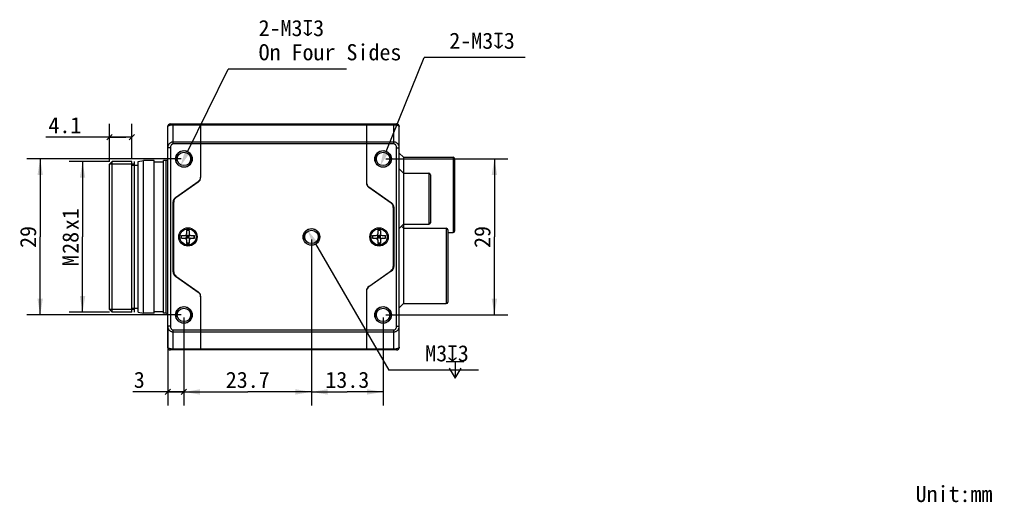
# Model space of a CAD drawing. Header units: millimetres. Extents: x 93 to 383, y 71 to 267.
# Tile 2 of 5: x 199 to 382, y 71 to 161. Entities that reach past the tile are written whole.
import ezdxf
from ezdxf.enums import TextEntityAlignment as Align

# ---------------------------------------------------------------- set-up
doc = ezdxf.new("R2010")
doc.units = ezdxf.units.MM
doc.header["$LTSCALE"] = 23.1
doc.header["$PDMODE"] = 3
doc.header["$PDSIZE"] = 8
doc.layers.get('0').update_dxf_attribs({"linetype": 'CONTINUOUS'})
doc.layers.get('Defpoints').update_dxf_attribs({"linetype": 'CONTINUOUS'})
for name, color, linetype in [('00_COMPONENTS', 7, 'CONTINUOUS'), ('50_ALL_DETAILS', 7, 'CONTINUOUS'), ('51__DRAFT_DIMS', 7, 'CONTINUOUS')]:
    doc.layers.add(name, color=color, linetype=linetype)
doc.styles.get("Standard").update_dxf_attribs({"font": 'simfang.ttf'})
doc.dimstyles.new('DIMSTYLE_2', dxfattribs={"dimtxt": 3, "dimasz": 3, "dimexe": 2.5, "dimexo": 0.5, "dimtad": 1, "dimdsep": 46, "dimtxsty": 'STANDARD', "dimblk": '_FILLED', "dimblk1": '_FILLED', "dimblk2": '_FILLED', "dimcen": 0.09, "dimclrt": 3, "dimazin": 2, "dimtp": 0.1, "dimtm": 0.1, "dimtfac": 1, "dimtofl": 0, "dimtmove": 0, "dimatfit": 1, "dimldrblk": '_FILLED', "dimfxl": 1, "dimtolj": 1, "dimarcsym": 0})
doc.dimstyles.new('DIMSTYLE_3', dxfattribs={"dimtxt": 3, "dimasz": 3, "dimexe": 2.5, "dimexo": 0.5, "dimgap": 0.75, "dimtad": 1, "dimdsep": 46, "dimtxsty": 'STANDARD', "dimblk": '_FILLED', "dimblk1": '_FILLED', "dimblk2": '_FILLED', "dimcen": 0.09, "dimclrt": 3, "dimazin": 2, "dimtp": 0.2, "dimtm": 0.2, "dimtfac": 1, "dimtofl": 0, "dimtmove": 0, "dimatfit": 3, "dimldrblk": '_FILLED', "dimfxl": 1, "dimtolj": 1, "dimarcsym": 0})
doc.dimstyles.new('DIMSTYLE_4', dxfattribs={"dimtxt": 3, "dimasz": 3, "dimexe": 2.5, "dimexo": 0.5, "dimgap": 0.75, "dimtad": 1, "dimdsep": 46, "dimtxsty": 'STANDARD', "dimblk": '_FILLED', "dimblk1": '_FILLED', "dimblk2": '_FILLED', "dimcen": 0.09, "dimclrt": 3, "dimazin": 2, "dimtp": 0.1, "dimtm": 0.1, "dimtfac": 1, "dimtofl": 0, "dimtmove": 0, "dimatfit": 3, "dimldrblk": '_FILLED', "dimfxl": 1, "dimtolj": 1, "dimarcsym": 0})
doc.dimstyles.new('DIMSTYLE_5', dxfattribs={"dimtxt": 3, "dimasz": 3, "dimexe": 2.5, "dimexo": 0.5, "dimgap": 0.75, "dimtad": 1, "dimdec": 1, "dimdsep": 46, "dimtxsty": 'STANDARD', "dimblk": '_FILLED', "dimblk1": '_FILLED', "dimblk2": '_FILLED', "dimcen": 0.09, "dimclrt": 3, "dimazin": 2, "dimtp": 0.1, "dimtm": 0.1, "dimtfac": 1, "dimtdec": 1, "dimtofl": 0, "dimtmove": 0, "dimatfit": 3, "dimldrblk": '_FILLED', "dimfxl": 1, "dimtolj": 1, "dimarcsym": 0})

# ---------------------------------------------------------------- blocks, each defined once
blk = doc.blocks.new('_FILLED')
at = {"color": 0, "linetype": 'ByBlock'}
blk.add_solid([(0, 0), (-1, 0.167), (-1, -0.167)], dxfattribs=at)
blk = doc.blocks.new('*D7')
at = {"layer": '51__DRAFT_DIMS', "color": 0, "lineweight": -2}
for p in [(266.78, 136.59), (292.6, 154.04)]:
    blk.add_line(p, (273.84, 154.04), dxfattribs=at)
at = {"layer": 'Defpoints', "color": 0}
for p in [(266.78, 136.59), (265.65, 133.8)]:
    blk.add_point(p, dxfattribs=at)
at = {"layer": '51__DRAFT_DIMS', "color": 0, "linetype": 'ByBlock', "lineweight": -2, "xscale": 3, "yscale": 3, "zscale": 3, "rotation": 247.9827549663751}
blk.add_blockref('_FILLED', (265.65, 133.8), dxfattribs=at)
at = {"layer": '51__DRAFT_DIMS', "color": 3, "insert": (278.52, 158.67), "char_height": 3, "attachment_point": 1, "line_spacing_factor": 0.9}
blk.add_mtext('\\A1;{2-M3{\\fgdt;x}3}', dxfattribs=at)
blk = doc.blocks.new('*D8')
at = {"layer": '51__DRAFT_DIMS', "color": 0, "lineweight": -2}
for p in [(253.67, 119.4), (283.93, 95.93)]:
    blk.add_line(p, (267.26, 95.93), dxfattribs=at)
at = {"layer": 'Defpoints', "color": 0}
for p in [(252.16, 121.99), (253.67, 119.4)]:
    blk.add_point(p, dxfattribs=at)
at = {"layer": '51__DRAFT_DIMS', "color": 0, "linetype": 'ByBlock', "lineweight": -2, "xscale": 3, "yscale": 3, "zscale": 3, "rotation": 120.0787302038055}
blk.add_blockref('_FILLED', (252.16, 121.99), dxfattribs=at)
at = {"layer": '51__DRAFT_DIMS', "color": 3, "insert": (274.05, 100.56), "char_height": 3, "attachment_point": 1, "line_spacing_factor": 0.9}
blk.add_mtext('\\A1;{M3{\\fgdt;x}3}', dxfattribs=at)
blk = doc.blocks.new('*D17')
at = {"layer": '51__DRAFT_DIMS', "color": 4}
for p, q in [((228.72, 135.19), (200.01, 135.19)), ((202.51, 135.19), (202.51, 120.69)), ((202.51, 106.19), (202.51, 120.69)), ((228.72, 106.19), (200.01, 106.19))]:
    blk.add_line(p, q, dxfattribs=at)
at = {"layer": '51__DRAFT_DIMS', "color": 4, "xscale": 3, "yscale": 3, "zscale": 3}
for p, rotation in [((202.51, 135.19), 90), ((202.51, 106.19), 270)]:
    blk.add_blockref('_FILLED', p, dxfattribs=dict(at, rotation=rotation))
at = {"layer": '51__DRAFT_DIMS', "color": 3}
blk.add_text('29', height=3, rotation=90, dxfattribs=at).set_placement((201.76, 120.69), align=Align.CENTER)
blk = doc.blocks.new('_OBLIQUE')
at = {"color": 0, "linetype": 'ByBlock'}
for p, q in [((0, 0), (-1, 0)), ((0.167, 0.167), (-0.167, -0.167))]:
    blk.add_line(p, q, dxfattribs=at)
blk = doc.blocks.new('*D18')
at = {"layer": '51__DRAFT_DIMS', "color": 4}
for p, q in [((229.22, 105.69), (229.22, 89.38)), ((226.22, 103.61), (226.22, 89.38)), ((227.72, 91.88), (219.74, 91.88)), ((226.22, 91.88), (227.72, 91.88)), ((229.22, 91.88), (227.72, 91.88))]:
    blk.add_line(p, q, dxfattribs=at)
at = {"layer": '51__DRAFT_DIMS', "color": 4, "xscale": 3, "yscale": 3, "zscale": 3, "rotation": 180}
blk.add_blockref('_OBLIQUE', (226.22, 91.88), dxfattribs=at)
at = {"layer": '51__DRAFT_DIMS', "color": 4, "xscale": 3, "yscale": 3, "zscale": 3}
blk.add_blockref('_OBLIQUE', (229.22, 91.88), dxfattribs=at)
at = {"layer": '51__DRAFT_DIMS', "color": 3}
blk.add_text('3', height=3, dxfattribs=at).set_placement((221.94, 92.63), align=Align.RIGHT)
blk = doc.blocks.new('*D19')
at = {"layer": '51__DRAFT_DIMS', "color": 4}
for p, q in [((252.92, 120.19), (252.92, 89.38)), ((229.22, 105.69), (229.22, 89.38)), ((229.22, 91.88), (241.07, 91.88)), ((252.92, 91.88), (241.07, 91.88))]:
    blk.add_line(p, q, dxfattribs=at)
at = {"layer": '51__DRAFT_DIMS', "color": 4, "xscale": 3, "yscale": 3, "zscale": 3, "rotation": 180}
blk.add_blockref('_FILLED', (229.22, 91.88), dxfattribs=at)
at = {"layer": '51__DRAFT_DIMS', "color": 4, "xscale": 3, "yscale": 3, "zscale": 3}
blk.add_blockref('_FILLED', (252.92, 91.88), dxfattribs=at)
at = {"layer": '51__DRAFT_DIMS', "color": 3}
blk.add_text('23.7', height=3, dxfattribs=at).set_placement((241.07, 92.63), align=Align.CENTER)
blk = doc.blocks.new('*D20')
at = {"layer": '51__DRAFT_DIMS', "color": 4}
for p, q in [((252.92, 120.19), (252.92, 89.38)), ((266.22, 105.69), (266.22, 89.38)), ((252.92, 91.88), (259.57, 91.88)), ((266.22, 91.88), (259.57, 91.88))]:
    blk.add_line(p, q, dxfattribs=at)
at = {"layer": '51__DRAFT_DIMS', "color": 4, "xscale": 3, "yscale": 3, "zscale": 3, "rotation": 180}
blk.add_blockref('_FILLED', (252.92, 91.88), dxfattribs=at)
at = {"layer": '51__DRAFT_DIMS', "color": 4, "xscale": 3, "yscale": 3, "zscale": 3}
blk.add_blockref('_FILLED', (266.22, 91.88), dxfattribs=at)
at = {"layer": '51__DRAFT_DIMS', "color": 3}
blk.add_text('13.3', height=3, dxfattribs=at).set_placement((259.57, 92.63), align=Align.CENTER)
blk = doc.blocks.new('*D21')
at = {"layer": '51__DRAFT_DIMS', "color": 4}
for p, q in [((266.72, 135.19), (289.4, 135.19)), ((286.9, 135.19), (286.9, 120.69)), ((286.9, 106.19), (286.9, 120.69)), ((266.72, 106.19), (289.4, 106.19))]:
    blk.add_line(p, q, dxfattribs=at)
at = {"layer": '51__DRAFT_DIMS', "color": 4, "xscale": 3, "yscale": 3, "zscale": 3}
for p, rotation in [((286.9, 135.19), 90), ((286.9, 106.19), 270)]:
    blk.add_blockref('_FILLED', p, dxfattribs=dict(at, rotation=rotation))
at = {"layer": '51__DRAFT_DIMS', "color": 3}
blk.add_text('29', height=3, rotation=90, dxfattribs=at).set_placement((286.15, 120.69), align=Align.CENTER)
blk = doc.blocks.new('*D22')
at = {"layer": '51__DRAFT_DIMS', "color": 4}
for p, q in [((215.41, 134.69), (207.88, 134.69)), ((210.38, 134.69), (210.38, 120.69)), ((210.38, 106.69), (210.38, 120.69)), ((215.41, 106.69), (207.88, 106.69))]:
    blk.add_line(p, q, dxfattribs=at)
at = {"layer": '51__DRAFT_DIMS', "color": 4, "xscale": 3, "yscale": 3, "zscale": 3}
for p, rotation in [((210.38, 134.69), 90), ((210.38, 106.69), 270)]:
    blk.add_blockref('_FILLED', p, dxfattribs=dict(at, rotation=rotation))
at = {"layer": '51__DRAFT_DIMS', "color": 3}
for s, p in [('x1', (209.63, 124)), ('28', (209.63, 119.59)), ('M', (209.63, 116.29))]:
    blk.add_text(s, height=3, rotation=90, dxfattribs=at).set_placement(p, align=Align.CENTER)
blk = doc.blocks.new('*D23')
at = {"layer": '51__DRAFT_DIMS', "color": 4}
for p, q in [((215.41, 134.69), (215.41, 141.73)), ((219.52, 135.19), (219.52, 141.73)), ((217.46, 139.23), (203.55, 139.23)), ((215.41, 139.23), (217.46, 139.23)), ((219.52, 139.23), (217.46, 139.23))]:
    blk.add_line(p, q, dxfattribs=at)
at = {"layer": '51__DRAFT_DIMS', "color": 4, "xscale": 3, "yscale": 3, "zscale": 3, "rotation": 180}
blk.add_blockref('_OBLIQUE', (215.41, 139.23), dxfattribs=at)
at = {"layer": '51__DRAFT_DIMS', "color": 4, "xscale": 3, "yscale": 3, "zscale": 3}
blk.add_blockref('_OBLIQUE', (219.52, 139.23), dxfattribs=at)
at = {"layer": '51__DRAFT_DIMS', "color": 3}
blk.add_text('4.1', height=3, dxfattribs=at).set_placement((210.16, 139.98), align=Align.RIGHT)

msp = doc.modelspace()

# ---------------------------------------------------------------- linework, layer by layer
at = {"layer": '00_COMPONENTS', "color": 7}
for p, q in [((226.215, 100.195), (226.215, 141.195)), ((226.715, 141.695), (268.715, 141.695)), ((232.315, 141.695), (232.315, 131.715)), ((263.115, 141.695), (263.115, 130.715)), ((269.215, 100.195), (269.215, 141.195)), ((270.015, 135.495), (269.215, 136.295)), ((270.015, 135.495), (279.215, 135.495)), ((270.015, 135.495), (270.015, 108.295)), ((215.405, 134.195), (215.905, 134.695)), ((215.405, 107.195), (215.405, 134.195)), ((215.905, 106.695), (215.905, 134.695)), ((219.515, 134.695), (215.905, 134.695)), ((219.515, 106.695), (219.515, 134.695)), ((220.715, 133.995), (219.515, 133.995)), ((220.061, 106.695), (220.061, 134.695)), ((220.715, 134.695), (221.715, 134.895)), ((220.715, 106.695), (220.715, 134.695)), ((221.715, 106.495), (221.715, 134.895)), ((223.715, 134.895), (221.715, 134.895)), ((223.715, 106.495), (223.715, 134.895)), ((225.415, 134.595), (223.715, 134.595)), ((225.415, 106.495), (225.415, 134.895)), ((225.915, 134.895), (225.415, 134.895)), ((279.515, 135.195), (279.515, 121.795)), ((270.015, 132.545), (269.215, 133.345)), ((270.015, 132.545), (274.715, 132.545)), ((275.015, 132.245), (275.015, 123.345)), ((227.642, 128.022), (231.889, 130.996)), ((231.889, 130.896), (227.742, 127.992)), ((231.615, 130.805), (231.615, 130.705)), ((263.542, 129.996), (267.789, 127.022)), ((267.689, 126.992), (263.542, 129.896)), ((263.815, 129.705), (263.815, 129.805)), ((227.215, 114.186), (227.215, 127.203)), ((227.315, 114.216), (227.315, 127.173)), ((268.115, 126.173), (268.115, 115.216)), ((268.215, 126.203), (268.215, 115.186)), ((270.015, 123.045), (269.215, 122.245)), ((270.015, 122.295), (269.64, 122.67)), ((270.015, 123.045), (274.715, 123.045)), ((228.765, 120.445), (228.765, 120.945)), ((228.765, 120.945), (229.415, 120.945)), ((228.786, 120.445), (228.786, 120.945)), ((229.627, 120.357), (230.303, 121.033)), ((229.627, 121.033), (230.303, 120.357)), ((229.715, 121.895), (229.715, 121.245)), ((230.215, 121.895), (229.715, 121.895)), ((230.215, 121.874), (229.715, 121.874)), ((229.715, 120.445), (229.715, 120.945)), ((230.215, 120.945), (229.715, 120.945)), ((229.965, 120.445), (229.965, 120.945)), ((230.215, 121.895), (230.215, 121.245)), ((230.215, 120.445), (230.215, 120.945)), ((230.515, 120.945), (231.165, 120.945)), ((231.144, 120.445), (231.144, 120.945)), ((231.165, 120.445), (231.165, 120.945)), ((264.265, 120.945), (264.915, 120.945)), ((264.265, 120.445), (264.265, 120.945)), ((264.286, 120.445), (264.286, 120.945)), ((265.127, 120.357), (265.803, 121.033)), ((265.127, 121.033), (265.803, 120.357)), ((265.715, 121.895), (265.215, 121.895)), ((265.215, 121.895), (265.215, 121.245)), ((265.715, 121.874), (265.215, 121.874)), ((265.715, 120.945), (265.215, 120.945)), ((265.215, 120.445), (265.215, 120.945)), ((265.465, 120.445), (265.465, 120.945)), ((265.715, 121.895), (265.715, 121.245)), ((265.715, 120.445), (265.715, 120.945)), ((266.015, 120.945), (266.665, 120.945)), ((266.644, 120.445), (266.644, 120.945)), ((266.665, 120.445), (266.665, 120.945)), ((270.015, 122.295), (277.965, 122.295)), ((278.265, 121.995), (278.265, 108.595)), ((278.265, 121.495), (279.215, 121.495)), ((228.765, 120.445), (229.415, 120.445)), ((230.215, 120.695), (229.715, 120.695)), ((230.215, 120.445), (229.715, 120.445)), ((229.715, 120.145), (229.715, 119.495)), ((230.215, 119.516), (229.715, 119.516)), ((230.215, 119.495), (229.715, 119.495)), ((230.215, 120.145), (230.215, 119.495)), ((230.515, 120.445), (231.165, 120.445)), ((264.265, 120.445), (264.915, 120.445)), ((265.715, 120.695), (265.215, 120.695)), ((265.715, 120.445), (265.215, 120.445)), ((265.215, 120.145), (265.215, 119.495)), ((265.715, 119.516), (265.215, 119.516)), ((265.715, 119.495), (265.215, 119.495)), ((265.715, 120.145), (265.715, 119.495)), ((266.015, 120.445), (266.665, 120.445)), ((263.542, 111.493), (267.689, 114.397)), ((267.789, 114.367), (263.542, 111.393)), ((231.889, 110.393), (227.642, 113.367)), ((227.742, 113.397), (231.889, 110.493)), ((263.815, 111.585), (263.815, 111.685)), ((231.615, 110.685), (231.615, 110.585)), ((263.115, 110.674), (263.115, 99.695)), ((232.315, 109.674), (232.315, 99.695)), ((270.015, 108.295), (269.215, 107.495)), ((270.015, 108.295), (277.965, 108.295)), ((215.405, 107.195), (215.905, 106.695)), ((219.515, 106.695), (215.905, 106.695)), ((220.715, 107.395), (219.515, 107.395)), ((220.715, 106.695), (221.715, 106.495)), ((223.715, 106.495), (221.715, 106.495)), ((225.415, 106.795), (223.715, 106.795)), ((225.915, 106.495), (225.415, 106.495)), ((268.715, 99.695), (226.715, 99.695))]:
    msp.add_line(p, q, dxfattribs=at)
at = {"layer": '00_COMPONENTS', "color": 4}
for p, q in [((227.215, 137.988), (227.215, 141.695)), ((227.215, 141.548), (268.215, 141.548)), ((268.215, 137.988), (268.215, 141.695)), ((226.715, 137.281), (226.215, 137.281)), ((226.715, 137.281), (226.715, 104.109)), ((268.215, 138.341), (227.215, 138.341)), ((268.215, 137.988), (227.215, 137.988)), ((268.715, 137.281), (269.215, 137.281)), ((268.715, 104.109), (268.715, 137.281)), ((279.215, 135.495), (279.215, 121.495)), ((220.061, 134.195), (215.405, 134.195)), ((225.915, 106.495), (225.915, 134.895)), ((274.715, 132.545), (274.715, 123.045)), ((263.262, 130.295), (263.208, 130.295)), ((263.744, 129.754), (263.815, 129.754)), ((263.815, 129.71), (263.808, 129.71)), ((277.965, 122.295), (277.965, 108.295)), ((220.061, 107.195), (215.405, 107.195)), ((226.715, 104.109), (226.215, 104.109)), ((227.215, 99.695), (227.215, 103.402)), ((227.215, 103.402), (268.215, 103.402)), ((227.215, 103.048), (268.215, 103.048)), ((268.215, 99.695), (268.215, 103.402)), ((268.715, 104.109), (269.215, 104.109)), ((268.215, 99.841), (227.215, 99.841))]:
    msp.add_line(p, q, dxfattribs=at)
at = {"layer": '00_COMPONENTS', "color": 7}
for centre, radius in [((229.215, 135.195), 1.55), ((229.215, 135.195), 1.25), ((266.215, 135.195), 1.55), ((266.215, 135.195), 1.25), ((229.965, 120.695), 1.7), ((229.965, 120.695), 1.5), ((252.915, 120.695), 1.55), ((252.915, 120.695), 1.25), ((265.465, 120.695), 1.7), ((265.465, 120.695), 1.5), ((229.215, 106.195), 1.55), ((229.215, 106.195), 1.25), ((266.215, 106.195), 1.55), ((266.215, 106.195), 1.25)]:
    msp.add_circle(centre, radius, dxfattribs=at)
for centre, radius, start, end in [((226.715, 141.195), 0.5, 90, 180), ((268.715, 141.195), 0.5, 0, 90), ((279.215, 135.195), 0.3, 0, 90), ((225.915, 135.195), 0.3, 270, 360), ((231.315, 131.815), 1, 305, 360), ((231.315, 131.715), 1, 305, 360), ((274.715, 132.245), 0.3, 0, 90), ((264.115, 130.815), 1, 180, 235), ((264.115, 130.715), 1, 180, 235), ((228.215, 127.203), 1, 125, 180), ((228.315, 127.173), 1, 125, 180), ((267.115, 126.173), 1, 0, 55), ((267.215, 126.203), 1, 0, 55), ((274.715, 123.345), 0.3, 270, 360), ((229.415, 121.245), 0.3, 270, 360), ((230.515, 121.245), 0.3, 180, 270), ((264.915, 121.245), 0.3, 270, 360), ((266.015, 121.245), 0.3, 180, 270), ((277.965, 121.995), 0.3, 0, 90), ((279.215, 121.795), 0.3, 270, 360), ((229.415, 120.145), 0.3, 0, 90), ((230.515, 120.145), 0.3, 90, 180), ((264.915, 120.145), 0.3, 0, 90), ((266.015, 120.145), 0.3, 90, 180), ((228.215, 114.186), 1, 180, 235), ((228.315, 114.216), 1, 180, 235), ((267.115, 115.216), 1, 305, 360), ((267.215, 115.186), 1, 305, 360), ((231.315, 109.674), 1, 0, 55), ((231.315, 109.574), 1, 0, 55), ((264.115, 110.674), 1, 125, 180), ((264.115, 110.574), 1, 125, 180), ((277.965, 108.595), 0.3, 270, 360), ((225.915, 106.195), 0.3, 0, 90), ((226.715, 100.195), 0.5, 180, 270), ((268.715, 100.195), 0.5, 270, 360)]:
    msp.add_arc(centre, radius, start, end, dxfattribs=at)
at = {"layer": '00_COMPONENTS', "color": 4}
for centre in [(229.215, 135.195), (266.215, 135.195), (252.915, 120.695), (229.215, 106.195), (266.215, 106.195)]:
    msp.add_arc(centre, 1.5, 255, 195, dxfattribs=at)
for points, knots in [([(226.215, 141.195), (226.215, 141.206), (226.218, 141.229), (226.232, 141.262), (226.254, 141.295), (226.285, 141.326), (226.324, 141.357), (226.391, 141.398), (226.496, 141.444), (226.645, 141.488), (226.819, 141.522), (227.012, 141.544), (227.146, 141.548), (227.215, 141.548)], [0, 0, 0, 0, 0.029489, 0.0607443, 0.095227, 0.1340312, 0.1778867, 0.2272458, 0.3431957, 0.4820134, 0.641334, 0.8163653, 1, 1, 1, 1]), ([(268.215, 141.548), (268.284, 141.548), (268.418, 141.544), (268.611, 141.522), (268.786, 141.488), (268.935, 141.444), (269.039, 141.398), (269.106, 141.357), (269.145, 141.326), (269.176, 141.295), (269.198, 141.262), (269.212, 141.229), (269.215, 141.206), (269.215, 141.195)], [0, 0, 0, 0, 0.183629, 0.3586602, 0.5179828, 0.6568027, 0.7727543, 0.8221138, 0.8659694, 0.9047736, 0.9392563, 0.9705112, 1, 1, 1, 1]), ([(227.215, 138.341), (227.146, 138.341), (227.008, 138.326), (226.811, 138.259), (226.634, 138.153), (226.484, 138.014), (226.365, 137.851), (226.279, 137.671), (226.227, 137.478), (226.215, 137.346), (226.215, 137.281)], [0, 0, 0, 0, 0.1283914, 0.2561522, 0.3828263, 0.5082218, 0.6323847, 0.7555245, 0.8779449, 1, 1, 1, 1]), ([(227.215, 137.988), (227.195, 137.988), (227.155, 137.984), (227.078, 137.965), (226.989, 137.918), (226.901, 137.836), (226.807, 137.707), (226.734, 137.519), (226.715, 137.36), (226.715, 137.281)], [0, 0, 0, 0, 0.0626097, 0.1252201, 0.2501447, 0.375197, 0.5003302, 0.7500402, 1, 1, 1, 1]), ([(269.215, 137.281), (269.215, 137.346), (269.204, 137.478), (269.152, 137.671), (269.065, 137.851), (268.946, 138.014), (268.796, 138.153), (268.619, 138.259), (268.423, 138.326), (268.284, 138.341), (268.215, 138.341)], [0, 0, 0, 0, 0.1220564, 0.2444764, 0.3676152, 0.4917766, 0.6171704, 0.7438434, 0.8716044, 1, 1, 1, 1]), ([(268.715, 137.281), (268.715, 137.36), (268.696, 137.519), (268.623, 137.707), (268.53, 137.836), (268.441, 137.918), (268.352, 137.965), (268.275, 137.984), (268.235, 137.988), (268.215, 137.988)], [0, 0, 0, 0, 0.24996, 0.4996679, 0.6247991, 0.7498498, 0.8747741, 0.9373874, 1, 1, 1, 1]), ([(226.215, 104.109), (226.215, 104.043), (226.227, 103.911), (226.279, 103.719), (226.365, 103.538), (226.484, 103.375), (226.634, 103.237), (226.811, 103.131), (227.008, 103.064), (227.146, 103.048), (227.215, 103.048)], [0, 0, 0, 0, 0.1220564, 0.2444764, 0.3676153, 0.4917767, 0.6171705, 0.7438436, 0.8716047, 1, 1, 1, 1]), ([(226.715, 104.109), (226.715, 104.03), (226.734, 103.87), (226.807, 103.683), (226.901, 103.553), (226.989, 103.472), (227.078, 103.425), (227.155, 103.405), (227.195, 103.402), (227.215, 103.402)], [0, 0, 0, 0, 0.24996, 0.499668, 0.6247993, 0.74985, 0.8747744, 0.9373876, 1, 1, 1, 1]), ([(268.215, 103.402), (268.235, 103.402), (268.275, 103.405), (268.352, 103.425), (268.441, 103.472), (268.53, 103.553), (268.623, 103.683), (268.696, 103.87), (268.715, 104.03), (268.715, 104.109)], [0, 0, 0, 0, 0.0626096, 0.12522, 0.2501446, 0.375197, 0.5003302, 0.7500402, 1, 1, 1, 1]), ([(268.215, 103.048), (268.284, 103.048), (268.423, 103.064), (268.619, 103.131), (268.796, 103.237), (268.946, 103.375), (269.065, 103.538), (269.152, 103.719), (269.204, 103.911), (269.215, 104.043), (269.215, 104.109)], [0, 0, 0, 0, 0.1283912, 0.2561521, 0.3828263, 0.5082218, 0.6323848, 0.7555245, 0.8779448, 1, 1, 1, 1]), ([(227.215, 99.841), (227.146, 99.841), (227.012, 99.846), (226.819, 99.868), (226.645, 99.902), (226.496, 99.946), (226.391, 99.992), (226.324, 100.033), (226.285, 100.064), (226.254, 100.095), (226.232, 100.128), (226.218, 100.161), (226.215, 100.184), (226.215, 100.195)], [0, 0, 0, 0, 0.1836292, 0.3586604, 0.5179828, 0.6568027, 0.7727542, 0.8221138, 0.8659694, 0.9047737, 0.9392563, 0.9705112, 1, 1, 1, 1]), ([(269.215, 100.195), (269.215, 100.184), (269.212, 100.161), (269.198, 100.128), (269.176, 100.095), (269.145, 100.064), (269.106, 100.033), (269.039, 99.992), (268.935, 99.946), (268.786, 99.902), (268.611, 99.868), (268.418, 99.846), (268.284, 99.841), (268.215, 99.841)], [0, 0, 0, 0, 0.029489, 0.0607444, 0.095227, 0.1340312, 0.1778867, 0.2272458, 0.3431956, 0.4820132, 0.6413337, 0.8163649, 1, 1, 1, 1])]:
    msp.add_open_spline(points, degree=3, knots=knots, dxfattribs=at)
at = {"layer": '51__DRAFT_DIMS', "color": 4}
for p in [(229.878, 136.54), (259.393, 151.902)]:
    msp.add_line(p, (237.452, 151.902), dxfattribs=at)
at = {"layer": '51__DRAFT_DIMS', "color": 3}
for p, q in [((277.966, 97.558), (281.216, 97.558)), ((279.591, 97.558), (279.591, 94.433))]:
    msp.add_line(p, q, dxfattribs=at)
msp.add_lwpolyline([(278.466, 96.308), (279.591, 94.433), (280.716, 96.308)], dxfattribs=at)
at = {"layer": '51__DRAFT_DIMS', "color": 4}
msp.add_arc((229.215, 135.195), 1.5, 0, 82.1911, dxfattribs=at)

# ---------------------------------------------------------------- block references
at = {"layer": '51__DRAFT_DIMS', "color": 4, "xscale": 3, "yscale": 3, "zscale": 3, "rotation": 243.7561540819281}
msp.add_blockref('_FILLED', (228.552, 133.849), dxfattribs=at)

# ---------------------------------------------------------------- texts
at = {"layer": '50_ALL_DETAILS', "color": 3}
msp.add_text('Unit:mm', height=3, dxfattribs=at).set_placement((365.147, 71.412))
at = {"layer": '51__DRAFT_DIMS', "color": 3, "insert": (243.09, 161.027), "char_height": 3, "attachment_point": 1, "line_spacing_factor": 0.9}
msp.add_mtext('\\A1;2-M3{\\fgdt|b0|i0|c134|p49;x}3\\P{\\C7;\\c16777215;On Four Sides}', dxfattribs=at)

# ---------------------------------------------------------------- dimensions: what is measured, and where the dimension line sits
at = {"layer": '51__DRAFT_DIMS', "color": 4}
for p1, p2, text, picture, middle in [((266.777, 136.585), (265.653, 133.804), '{2-M<>{\\fgdt;x}3}', '*D7', (285.561, 154.045)), ((253.667, 119.397), (252.163, 121.993), '{M<>{\\fgdt;x}3}', '*D8', (278.99, 95.933))]:
    dim = msp.add_diameter_dim_2p(p1=p1, p2=p2, text=text, dimstyle='DIMSTYLE_2', override={"dimtih": 1, "dimtoh": 1, "dimpost": '<>'}, dxfattribs=at)
    dim.commit()
    dim.dimension.update_dxf_attribs({"geometry": picture, "text_midpoint": middle, "dimtype": 163})
dim = msp.add_linear_dim(base=(215.405, 139.23), p1=(219.515, 134.695), p2=(215.405, 134.195), angle=180, dimstyle='DIMSTYLE_5', override={"dimblk1": 'OBLIQUE', "dimblk2": 'OBLIQUE', "dimsah": 1}, dxfattribs=at)
dim.commit()
dim.dimension.update_dxf_attribs({"geometry": '*D23', "text_midpoint": (206.669, 139.23), "dimtype": 160})
for base, p1, p2, angle, picture, middle in [((202.505, 106.195), (229.215, 135.195), (229.215, 106.195), 270, '*D17', (202.505, 120.657)), ((286.904, 106.195), (266.215, 135.195), (266.215, 106.195), 270, '*D21', (286.904, 120.657)), ((252.915, 91.877), (266.215, 106.195), (252.915, 120.695), 180, '*D20', (259.644, 91.877))]:
    dim = msp.add_linear_dim(base=base, p1=p1, p2=p2, angle=angle, dimstyle='DIMSTYLE_3', dxfattribs=at)
    dim.commit()
    dim.dimension.update_dxf_attribs({"geometry": picture, "text_midpoint": middle, "dimtype": 160})
dim = msp.add_linear_dim(base=(210.377, 106.695), p1=(215.905, 134.695), p2=(215.905, 106.695), angle=270, text='M<>x1', dimstyle='DIMSTYLE_3', dxfattribs=at)
dim.commit()
dim.dimension.update_dxf_attribs({"geometry": '*D22', "text_midpoint": (210.377, 120.695), "dimtype": 160})
dim = msp.add_linear_dim(base=(252.915, 91.877), p1=(229.215, 106.195), p2=(252.915, 120.695), dimstyle='DIMSTYLE_3', dxfattribs=at)
dim.commit()
dim.dimension.update_dxf_attribs({"geometry": '*D19', "text_midpoint": (241.015, 91.877), "dimtype": 160})
dim = msp.add_linear_dim(base=(229.215, 91.877), p1=(226.215, 104.109), p2=(229.215, 106.195), dimstyle='DIMSTYLE_4', override={"dimblk1": 'OBLIQUE', "dimblk2": 'OBLIQUE', "dimsah": 1}, dxfattribs=at)
dim.commit()
dim.dimension.update_dxf_attribs({"geometry": '*D18', "text_midpoint": (220.805, 91.877), "dimtype": 160})

doc.saveas('drawing.dxf')
